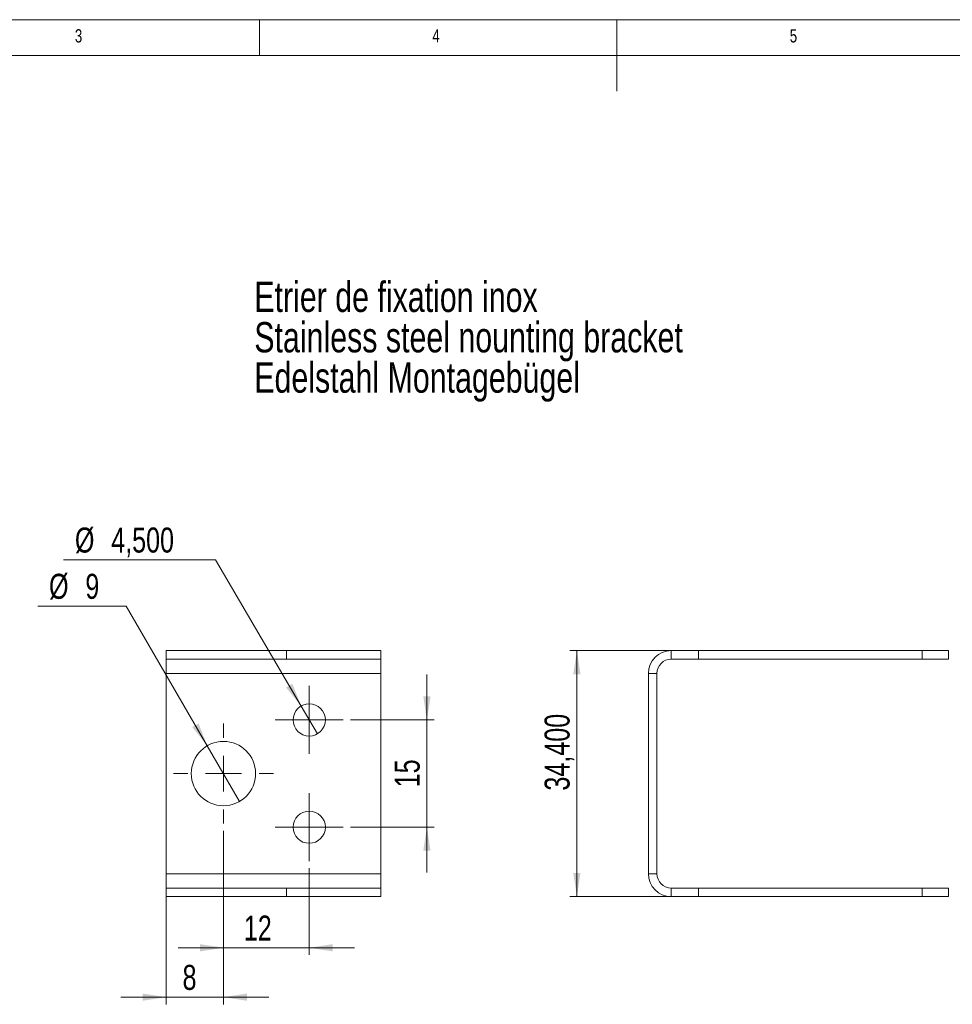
# Paper-space layout 'Sheet1' of a CAD drawing. Header units: millimetres. Extents: x 5 to 415, y 5 to 292.
# Tile 8 of 9: x 126 to 257, y 154 to 292. Entities that reach past the tile are written whole.
import ezdxf

# ---------------------------------------------------------------- set-up
doc = ezdxf.new("R2010")
doc.units = ezdxf.units.MM
doc.styles.add('SLDTEXTSTYLE0', font='TXT', dxfattribs={"width": 0.75})
doc.dimstyles.new('SLDDIMSTYLE4', dxfattribs={"dimtxt": 3.5, "dimasz": 3.302, "dimexe": 0, "dimexo": 0.0625, "dimgap": 0.875, "dimtad": 0, "dimtih": 1, "dimtoh": 1, "dimrnd": 1e-09, "dimzin": 12, "dimdsep": 46, "dimtxsty": 'SLDTEXTSTYLE0', "dimsah": 1, "dimcen": 0.09, "dimadec": 0, "dimazin": 0, "dimtfac": 1, "dimtmove": 0, "dimatfit": 3, "dimfxl": 0, "dimtolj": 1, "dimtzin": 12, "dimarcsym": 0})
doc.dimstyles.new('SLDDIMSTYLE5', dxfattribs={"dimtxt": 3.5, "dimasz": 3.302, "dimexe": 0, "dimexo": 0.0625, "dimgap": 0.875, "dimtad": 1, "dimtoh": 1, "dimrnd": 1e-09, "dimzin": 12, "dimdsep": 46, "dimtxsty": 'SLDTEXTSTYLE0', "dimsah": 1, "dimcen": 0.09, "dimadec": 0, "dimazin": 0, "dimtfac": 1, "dimtofl": 0, "dimtmove": 0, "dimatfit": 3, "dimfxl": 0, "dimtolj": 1, "dimtzin": 12, "dimarcsym": 0})
doc.dimstyles.new('SLDDIMSTYLE6', dxfattribs={"dimtxt": 3.5, "dimasz": 3.302, "dimexe": 0, "dimexo": 0.0625, "dimgap": 0.875, "dimtad": 1, "dimtoh": 1, "dimrnd": 1e-09, "dimzin": 12, "dimdsep": 46, "dimtxsty": 'SLDTEXTSTYLE0', "dimsah": 1, "dimcen": 0.09, "dimadec": 0, "dimazin": 0, "dimtfac": 1, "dimtofl": 0, "dimtmove": 0, "dimatfit": 3, "dimfxl": 0, "dimtolj": 1, "dimtzin": 12, "dimarcsym": 0})

# ---------------------------------------------------------------- blocks, each defined once
blk = doc.blocks.new('SW_NOTE_5')
at = {"color": 0, "linetype": 'Continuous', "lineweight": 0, "char_height": 4.2333, "attachment_point": 1, "style": 'SLDTEXTSTYLE0'}
for s, insert in [('Etrier de fixation inox', (0, 5.46)), ('Stainless steel nounting bracket', (0, -0.19)), ('Edelstahl Montagebügel', (0, -5.83))]:
    blk.add_mtext(s, dxfattribs=dict(at, insert=insert))
blk = doc.blocks.new('*D25')
at = {"color": 7, "linetype": 'Continuous', "lineweight": 0}
for p, q in [((141.34, 209.99), (128.96, 209.99)), ((152.69, 190.46), (141.34, 209.99)), ((157.21, 182.68), (152.69, 190.46))]:
    blk.add_line(p, q, dxfattribs=at)
blk.add_solid([(152.69, 190.46), (151.47, 193.57), (150.59, 193.06)], dxfattribs=at)
at = {"color": 7, "linetype": 'Continuous', "lineweight": 0, "char_height": 3.5, "attachment_point": 1, "style": 'SLDTEXTSTYLE0'}
for s, insert in [('%%c', (130.55, 214.51)), ('9', (135.63, 214.51))]:
    blk.add_mtext(s, dxfattribs=dict(at, insert=insert))
blk = doc.blocks.new('*D26')
at = {"color": 7, "linetype": 'Continuous', "lineweight": 0}
for p, q in [((153.84, 216.47), (132.58, 216.47)), ((165.82, 196.01), (153.84, 216.47)), ((168.09, 192.13), (165.82, 196.01))]:
    blk.add_line(p, q, dxfattribs=at)
blk.add_solid([(165.82, 196.01), (164.59, 199.12), (163.71, 198.6)], dxfattribs=at)
at = {"color": 7, "linetype": 'Continuous', "lineweight": 0, "char_height": 3.5, "attachment_point": 1, "style": 'SLDTEXTSTYLE0'}
for s, insert in [('%%c', (134.17, 220.98)), ('4,500', (139.25, 220.98))]:
    blk.add_mtext(s, dxfattribs=dict(at, insert=insert))
blk = doc.blocks.new('*D27')
at = {"color": 7, "linetype": 'Continuous', "lineweight": 0}
for p, q in [((183.41, 194.07), (183.41, 200.42)), ((172.7, 194.07), (184.41, 194.07)), ((183.41, 194.07), (183.41, 179.07)), ((172.7, 179.07), (184.41, 179.07)), ((183.41, 179.07), (183.41, 172.72))]:
    blk.add_line(p, q, dxfattribs=at)
for points in [[(183.41, 194.07), (183.92, 197.37), (182.9, 197.37)], [(183.41, 179.07), (182.9, 175.77), (183.92, 175.77)]]:
    blk.add_solid(points, dxfattribs=at)
at = {"color": 7, "linetype": 'Continuous', "lineweight": 0, "insert": (178.9, 184.65), "char_height": 3.5, "attachment_point": 1, "rotation": 90, "style": 'SLDTEXTSTYLE0'}
blk.add_mtext('15', dxfattribs=at)
blk = doc.blocks.new('*D28')
at = {"color": 7, "linetype": 'Continuous', "lineweight": 0}
for p, q in [((154.95, 178.57), (154.95, 161.21)), ((166.95, 173.32), (166.95, 161.21)), ((154.95, 162.21), (148.6, 162.21)), ((166.95, 162.21), (154.95, 162.21)), ((166.95, 162.21), (173.3, 162.21))]:
    blk.add_line(p, q, dxfattribs=at)
for points in [[(154.95, 162.21), (151.65, 162.72), (151.65, 161.7)], [(166.95, 162.21), (170.25, 161.7), (170.25, 162.72)]]:
    blk.add_solid(points, dxfattribs=at)
at = {"color": 7, "linetype": 'Continuous', "lineweight": 0, "insert": (157.8, 166.72), "char_height": 3.5, "attachment_point": 1, "style": 'SLDTEXTSTYLE0'}
blk.add_mtext('12', dxfattribs=at)
blk = doc.blocks.new('*D29')
at = {"color": 7, "linetype": 'Continuous', "lineweight": 0}
for p, q in [((154.95, 178.57), (154.95, 154.3)), ((146.95, 169.57), (146.95, 154.3)), ((146.95, 155.3), (140.6, 155.3)), ((154.95, 155.3), (146.95, 155.3)), ((154.95, 155.3), (161.3, 155.3))]:
    blk.add_line(p, q, dxfattribs=at)
for points in [[(146.95, 155.3), (143.65, 155.81), (143.65, 154.8)], [(154.95, 155.3), (158.25, 154.8), (158.25, 155.81)]]:
    blk.add_solid(points, dxfattribs=at)
at = {"color": 7, "linetype": 'Continuous', "lineweight": 0, "insert": (149.23, 159.82), "char_height": 3.5, "attachment_point": 1, "style": 'SLDTEXTSTYLE0'}
blk.add_mtext('8', dxfattribs=at)
blk = doc.blocks.new('SW_CENTERMARKSYMBOL_0')
at = {"color": 0, "linetype": 'Continuous', "lineweight": 0}
for p, q in [((0, 5), (0, 7)), ((0, 0), (0, 2.5)), ((-5, 0), (-7, 0)), ((0, 0), (-2.5, 0)), ((0, 0), (0, -2.5)), ((0, 0), (2.5, 0)), ((5, 0), (7, 0)), ((0, -5), (0, -7))]:
    blk.add_line(p, q, dxfattribs=at)
blk = doc.blocks.new('SW_CENTERMARKSYMBOL_1')
at = {"color": 0, "linetype": 'Continuous', "lineweight": 0}
for p, q in [((0, 2.5), (0, 4.75)), ((0, 0), (0, 2.5)), ((-2.5, 0), (-4.75, 0)), ((0, 0), (-2.5, 0)), ((0, 0), (0, -2.5)), ((0, 0), (2.5, 0)), ((2.5, 0), (4.75, 0)), ((0, -2.5), (0, -4.75))]:
    blk.add_line(p, q, dxfattribs=at)
blk = doc.blocks.new('SW_CENTERMARKSYMBOL_2')
at = {"color": 0, "linetype": 'Continuous', "lineweight": 0}
for p, q in [((0, 2.5), (0, 4.75)), ((0, 0), (0, 2.5)), ((-2.5, 0), (-4.75, 0)), ((0, 0), (-2.5, 0)), ((0, 0), (0, -2.5)), ((0, 0), (2.5, 0)), ((2.5, 0), (4.75, 0)), ((0, -2.5), (0, -4.75))]:
    blk.add_line(p, q, dxfattribs=at)
blk = doc.blocks.new('*D36')
at = {"color": 7, "linetype": 'Continuous', "lineweight": 0}
for p, q in [((220.39, 203.77), (203.39, 203.77)), ((204.39, 203.77), (204.39, 169.37)), ((220.39, 169.37), (203.39, 169.37))]:
    blk.add_line(p, q, dxfattribs=at)
for points in [[(204.39, 203.77), (203.88, 200.47), (204.89, 200.47)], [(204.39, 169.37), (204.89, 172.67), (203.88, 172.67)]]:
    blk.add_solid(points, dxfattribs=at)
at = {"color": 7, "linetype": 'Continuous', "lineweight": 0, "insert": (199.87, 184.19), "char_height": 3.5, "attachment_point": 1, "rotation": 90, "style": 'SLDTEXTSTYLE0'}
blk.add_mtext('34,400', dxfattribs=at)

psp = doc.layouts.new('Sheet1')

# ---------------------------------------------------------------- linework, layer by layer
at = {"color": 7, "linetype": 'Continuous', "lineweight": 0}
for p, q in [((415, 292), (5, 292)), ((160, 287), (160, 292)), ((210, 292), (210, 282)), ((410, 287), (10, 287))]:
    psp.add_line(p, q, dxfattribs=at)
at = {"color": 7, "linetype": 'Continuous', "lineweight": 15}
for p, q in [((146.952, 202.569), (146.952, 203.769)), ((146.952, 203.769), (163.786, 203.769)), ((146.952, 202.569), (163.786, 202.569)), ((146.952, 202.569), (146.952, 200.569)), ((163.786, 203.769), (176.952, 203.769)), ((163.786, 202.569), (163.786, 203.769)), ((163.786, 202.569), (176.952, 202.569)), ((176.952, 202.569), (176.952, 203.769)), ((176.952, 200.569), (176.952, 202.569)), ((217.586, 202.569), (217.586, 203.769)), ((217.586, 203.769), (221.386, 203.769)), ((217.586, 202.569), (221.386, 202.569)), ((221.386, 202.569), (221.386, 203.769)), ((221.386, 203.769), (252.701, 203.769)), ((221.386, 202.569), (252.701, 202.569)), ((252.701, 202.569), (252.701, 203.769)), ((252.701, 203.769), (256.386, 203.769)), ((252.701, 202.569), (256.386, 202.569)), ((146.952, 200.569), (176.952, 200.569)), ((146.952, 200.569), (146.952, 172.569)), ((176.952, 172.569), (176.952, 200.569)), ((215.586, 200.569), (214.386, 200.569)), ((214.386, 200.569), (214.386, 172.569)), ((215.586, 200.569), (215.586, 172.569)), ((146.952, 172.569), (146.952, 170.569)), ((176.952, 172.569), (146.952, 172.569)), ((176.952, 170.569), (176.952, 172.569)), ((215.586, 172.569), (214.386, 172.569)), ((146.952, 170.569), (146.952, 169.369)), ((163.786, 170.569), (146.952, 170.569)), ((163.786, 169.369), (146.952, 169.369)), ((163.786, 170.569), (163.786, 169.369)), ((176.952, 170.569), (163.786, 170.569)), ((176.952, 169.369), (163.786, 169.369)), ((176.952, 170.569), (176.952, 169.369)), ((217.586, 170.569), (217.586, 169.369)), ((221.386, 170.569), (217.586, 170.569)), ((221.386, 169.369), (217.586, 169.369)), ((221.386, 170.569), (221.386, 169.369)), ((252.701, 170.569), (221.386, 170.569)), ((252.701, 169.369), (221.386, 169.369)), ((252.701, 170.569), (252.701, 169.369)), ((256.386, 170.569), (252.701, 170.569)), ((256.386, 169.369), (252.701, 169.369))]:
    psp.add_line(p, q, dxfattribs=at)
for centre, radius in [((166.952, 194.069), 2.25), ((154.952, 186.569), 4.5), ((166.952, 179.069), 2.25)]:
    psp.add_circle(centre, radius, dxfattribs=at)
for centre, radius, start, end in [((217.586, 200.569), 3.2, 90, 180), ((217.586, 200.569), 2, 90, 180), ((217.586, 172.569), 3.2, 180, 270), ((217.586, 172.569), 2, 180, 270)]:
    psp.add_arc(centre, radius, start, end, dxfattribs=at)
for points in [[(256.386, 202.569), (256.386, 203.769)], [(256.386, 169.369), (256.386, 170.569)]]:
    psp.add_open_spline(points, degree=1, dxfattribs=at)

# ---------------------------------------------------------------- block references
at = {"color": 7, "linetype": 'Continuous', "lineweight": 0}
for name, p in [('SW_NOTE_5', (159.263, 249.9)), ('SW_CENTERMARKSYMBOL_2', (166.952, 194.069)), ('SW_CENTERMARKSYMBOL_0', (154.952, 186.569)), ('SW_CENTERMARKSYMBOL_1', (166.952, 179.069))]:
    psp.add_blockref(name, p, dxfattribs=at)

# ---------------------------------------------------------------- texts
at = {"color": 7, "linetype": 'Continuous', "lineweight": 0, "char_height": 1.852, "attachment_point": 1, "style": 'SLDTEXTSTYLE0'}
for s, insert in [('3', (134.167, 290.668)), ('3', (134.167, 290.668)), ('4', (184.167, 290.668)), ('4', (184.167, 290.668)), ('5', (234.167, 290.668)), ('5', (234.167, 290.668))]:
    psp.add_mtext(s, dxfattribs=dict(at, insert=insert))

# ---------------------------------------------------------------- dimensions: what is measured, and where the dimension line sits
at = {"color": 7, "linetype": 'Continuous', "lineweight": 0}
for p1, p2, picture, middle in [((168.089, 192.127), (165.815, 196.011), '*D26', (142.418, 219.215)), ((157.213, 182.678), (152.691, 190.46), '*D25', (134.358, 212.743))]:
    dim = psp.add_diameter_dim_2p(p1=p1, p2=p2, dimstyle='SLDDIMSTYLE4', dxfattribs=at)
    dim.commit()
    dim.dimension.update_dxf_attribs({"geometry": picture, "text_midpoint": middle, "dimtype": 163})
for base, p1, p2, dimstyle, picture, middle in [((204.386, 169.369), (221.386, 203.769), (221.386, 169.369), 'SLDDIMSTYLE6', '*D36', (204.386, 191.165)), ((183.408, 179.069), (171.702, 194.069), (171.702, 179.069), 'SLDDIMSTYLE5', '*D27', (183.408, 187.187))]:
    dim = psp.add_linear_dim(base=base, p1=p1, p2=p2, angle=90, dimstyle=dimstyle, dxfattribs=at)
    dim.commit()
    dim.dimension.update_dxf_attribs({"geometry": picture, "text_midpoint": middle, "dimtype": 160})
for base, p1, p2, picture, middle in [((146.952, 155.304), (154.952, 179.569), (146.952, 170.569), '*D29', (150.496, 155.304)), ((154.952, 162.209), (166.952, 174.319), (154.952, 179.569), '*D28', (160.34, 162.209))]:
    dim = psp.add_linear_dim(base=base, p1=p1, p2=p2, dimstyle='SLDDIMSTYLE5', dxfattribs=at)
    dim.commit()
    dim.dimension.update_dxf_attribs({"geometry": picture, "text_midpoint": middle, "dimtype": 160})

doc.saveas('drawing.dxf')
